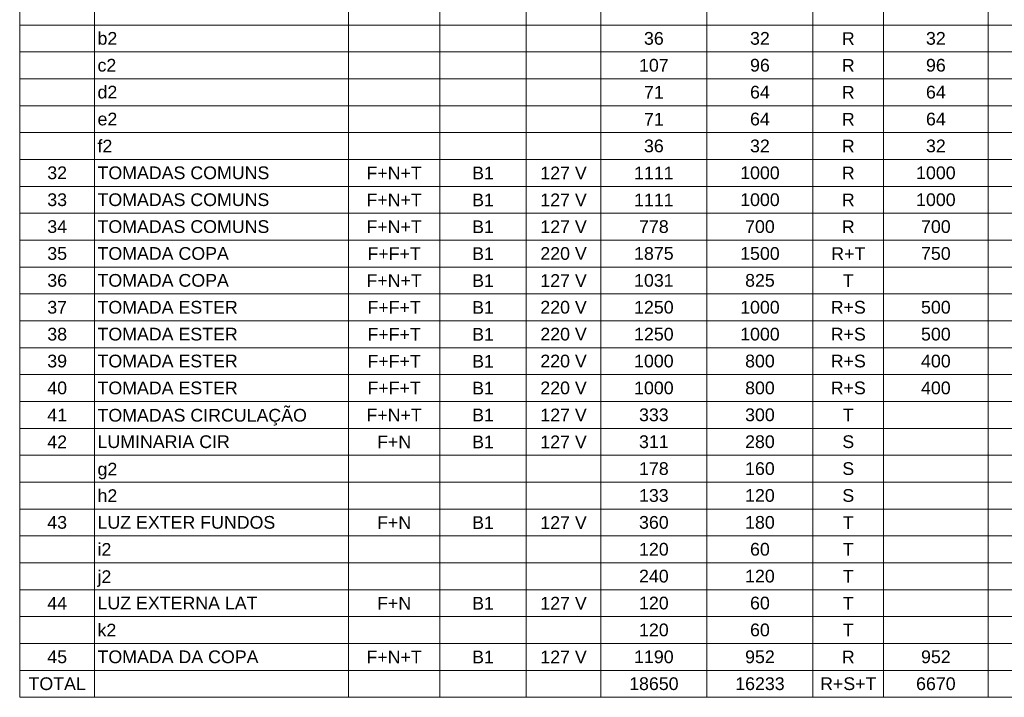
# Model space of a CAD drawing. Header units: feet. Extents: x -18 to 1038, y -110 to 48.
# Tile 117 of 199: x 791.01 to 799.53, y -80.33 to -74.47. Entities that reach past the tile are written whole.
import ezdxf

# ---------------------------------------------------------------- set-up
doc = ezdxf.new("R2010")
doc.units = ezdxf.units.FT
doc.header["$MEASUREMENT"] = 0
doc.layers.add('DI-Tabelas', color=7, linetype='Continuous', lineweight=5)
doc.styles.add('Arial', font='arial.ttf')

msp = doc.modelspace()

# ---------------------------------------------------------------- linework, layer by layer
at = {"layer": 'DI-Tabelas'}
for p, q in [((791.0144, -74.5172), (791.0144, -74.2846)), ((791.6623, -74.2846), (791.6623, -74.5172)), ((793.857, -74.2846), (793.857, -74.5172)), ((794.6461, -74.2846), (794.6461, -74.5172)), ((795.394, -74.2846), (795.394, -74.5172)), ((796.0387, -74.2846), (796.0387, -74.5172)), ((796.9556, -74.2846), (796.9556, -74.5172)), ((797.8725, -74.2846), (797.8725, -74.5172)), ((798.4831, -74.2846), (798.4831, -74.5172)), ((799.3871, -74.2846), (799.3871, -74.5172)), ((791.6623, -74.5172), (791.0144, -74.5172)), ((791.0144, -74.7498), (791.0144, -74.5172)), ((793.857, -74.5172), (791.6623, -74.5172)), ((791.6623, -74.5172), (791.6623, -74.7498)), ((794.6461, -74.5172), (793.857, -74.5172)), ((793.857, -74.5172), (793.857, -74.7498)), ((795.394, -74.5172), (794.6461, -74.5172)), ((794.6461, -74.5172), (794.6461, -74.7498)), ((796.0387, -74.5172), (795.394, -74.5172)), ((795.394, -74.5172), (795.394, -74.7498)), ((796.9556, -74.5172), (796.0387, -74.5172)), ((796.0387, -74.5172), (796.0387, -74.7498)), ((797.8725, -74.5172), (796.9556, -74.5172)), ((796.9556, -74.5172), (796.9556, -74.7498)), ((798.4831, -74.5172), (797.8725, -74.5172)), ((797.8725, -74.5172), (797.8725, -74.7498)), ((799.3871, -74.5172), (798.4831, -74.5172)), ((798.4831, -74.5172), (798.4831, -74.7498)), ((800.2817, -74.5172), (799.3871, -74.5172)), ((799.3871, -74.5172), (799.3871, -74.7498)), ((791.6623, -74.7498), (791.0144, -74.7498)), ((791.0144, -74.9824), (791.0144, -74.7498)), ((793.857, -74.7498), (791.6623, -74.7498)), ((791.6623, -74.7498), (791.6623, -74.9824)), ((794.6461, -74.7498), (793.857, -74.7498)), ((793.857, -74.7498), (793.857, -74.9824)), ((795.394, -74.7498), (794.6461, -74.7498)), ((794.6461, -74.7498), (794.6461, -74.9824)), ((796.0387, -74.7498), (795.394, -74.7498)), ((795.394, -74.7498), (795.394, -74.9824)), ((796.9556, -74.7498), (796.0387, -74.7498)), ((796.0387, -74.7498), (796.0387, -74.9824)), ((797.8725, -74.7498), (796.9556, -74.7498)), ((796.9556, -74.7498), (796.9556, -74.9824)), ((798.4831, -74.7498), (797.8725, -74.7498)), ((797.8725, -74.7498), (797.8725, -74.9824)), ((799.3871, -74.7498), (798.4831, -74.7498)), ((798.4831, -74.7498), (798.4831, -74.9824)), ((800.2817, -74.7498), (799.3871, -74.7498)), ((799.3871, -74.7498), (799.3871, -74.9824)), ((791.6623, -74.9824), (791.0144, -74.9824)), ((791.0144, -75.215), (791.0144, -74.9824)), ((793.857, -74.9824), (791.6623, -74.9824)), ((791.6623, -74.9824), (791.6623, -75.215)), ((794.6461, -74.9824), (793.857, -74.9824)), ((793.857, -74.9824), (793.857, -75.215)), ((795.394, -74.9824), (794.6461, -74.9824)), ((794.6461, -74.9824), (794.6461, -75.215)), ((796.0387, -74.9824), (795.394, -74.9824)), ((795.394, -74.9824), (795.394, -75.215)), ((796.9556, -74.9824), (796.0387, -74.9824)), ((796.0387, -74.9824), (796.0387, -75.215)), ((797.8725, -74.9824), (796.9556, -74.9824)), ((796.9556, -74.9824), (796.9556, -75.215)), ((798.4831, -74.9824), (797.8725, -74.9824)), ((797.8725, -74.9824), (797.8725, -75.215)), ((799.3871, -74.9824), (798.4831, -74.9824)), ((798.4831, -74.9824), (798.4831, -75.215)), ((800.2817, -74.9824), (799.3871, -74.9824)), ((799.3871, -74.9824), (799.3871, -75.215)), ((791.6623, -75.215), (791.0144, -75.215)), ((791.0144, -75.4476), (791.0144, -75.215)), ((793.857, -75.215), (791.6623, -75.215)), ((791.6623, -75.215), (791.6623, -75.4476)), ((794.6461, -75.215), (793.857, -75.215)), ((793.857, -75.215), (793.857, -75.4476)), ((795.394, -75.215), (794.6461, -75.215)), ((794.6461, -75.215), (794.6461, -75.4476)), ((796.0387, -75.215), (795.394, -75.215)), ((795.394, -75.215), (795.394, -75.4476)), ((796.9556, -75.215), (796.0387, -75.215)), ((796.0387, -75.215), (796.0387, -75.4476)), ((797.8725, -75.215), (796.9556, -75.215)), ((796.9556, -75.215), (796.9556, -75.4476)), ((798.4831, -75.215), (797.8725, -75.215)), ((797.8725, -75.215), (797.8725, -75.4476)), ((799.3871, -75.215), (798.4831, -75.215)), ((798.4831, -75.215), (798.4831, -75.4476)), ((800.2817, -75.215), (799.3871, -75.215)), ((799.3871, -75.215), (799.3871, -75.4476)), ((791.6623, -75.4476), (791.0144, -75.4476)), ((791.0144, -75.6802), (791.0144, -75.4476)), ((793.857, -75.4476), (791.6623, -75.4476)), ((791.6623, -75.4476), (791.6623, -75.6802)), ((794.6461, -75.4476), (793.857, -75.4476)), ((793.857, -75.4476), (793.857, -75.6802)), ((795.394, -75.4476), (794.6461, -75.4476)), ((794.6461, -75.4476), (794.6461, -75.6802)), ((796.0387, -75.4476), (795.394, -75.4476)), ((795.394, -75.4476), (795.394, -75.6802)), ((796.9556, -75.4476), (796.0387, -75.4476)), ((796.0387, -75.4476), (796.0387, -75.6802)), ((797.8725, -75.4476), (796.9556, -75.4476)), ((796.9556, -75.4476), (796.9556, -75.6802)), ((798.4831, -75.4476), (797.8725, -75.4476)), ((797.8725, -75.4476), (797.8725, -75.6802)), ((799.3871, -75.4476), (798.4831, -75.4476)), ((798.4831, -75.4476), (798.4831, -75.6802)), ((800.2817, -75.4476), (799.3871, -75.4476)), ((799.3871, -75.4476), (799.3871, -75.6802)), ((791.6623, -75.6802), (791.0144, -75.6802)), ((791.0144, -75.9128), (791.0144, -75.6802)), ((793.857, -75.6802), (791.6623, -75.6802)), ((791.6623, -75.6802), (791.6623, -75.9128)), ((794.6461, -75.6802), (793.857, -75.6802)), ((793.857, -75.6802), (793.857, -75.9128)), ((795.394, -75.6802), (794.6461, -75.6802)), ((794.6461, -75.6802), (794.6461, -75.9128)), ((796.0387, -75.6802), (795.394, -75.6802)), ((795.394, -75.6802), (795.394, -75.9128)), ((796.9556, -75.6802), (796.0387, -75.6802)), ((796.0387, -75.6802), (796.0387, -75.9128)), ((797.8725, -75.6802), (796.9556, -75.6802)), ((796.9556, -75.6802), (796.9556, -75.9128)), ((798.4831, -75.6802), (797.8725, -75.6802)), ((797.8725, -75.6802), (797.8725, -75.9128)), ((799.3871, -75.6802), (798.4831, -75.6802)), ((798.4831, -75.6802), (798.4831, -75.9128)), ((800.2817, -75.6802), (799.3871, -75.6802)), ((799.3871, -75.6802), (799.3871, -75.9128)), ((791.6623, -75.9128), (791.0144, -75.9128)), ((791.0144, -76.1454), (791.0144, -75.9128)), ((793.857, -75.9128), (791.6623, -75.9128)), ((791.6623, -75.9128), (791.6623, -76.1454)), ((794.6461, -75.9128), (793.857, -75.9128)), ((793.857, -75.9128), (793.857, -76.1454)), ((795.394, -75.9128), (794.6461, -75.9128)), ((794.6461, -75.9128), (794.6461, -76.1454)), ((796.0387, -75.9128), (795.394, -75.9128)), ((795.394, -75.9128), (795.394, -76.1454)), ((796.9556, -75.9128), (796.0387, -75.9128)), ((796.0387, -75.9128), (796.0387, -76.1454)), ((797.8725, -75.9128), (796.9556, -75.9128)), ((796.9556, -75.9128), (796.9556, -76.1454)), ((798.4831, -75.9128), (797.8725, -75.9128)), ((797.8725, -75.9128), (797.8725, -76.1454)), ((799.3871, -75.9128), (798.4831, -75.9128)), ((798.4831, -75.9128), (798.4831, -76.1454)), ((800.2817, -75.9128), (799.3871, -75.9128)), ((799.3871, -75.9128), (799.3871, -76.1454)), ((791.6623, -76.1454), (791.0144, -76.1454)), ((791.0144, -76.378), (791.0144, -76.1454)), ((793.857, -76.1454), (791.6623, -76.1454)), ((791.6623, -76.1454), (791.6623, -76.378)), ((794.6461, -76.1454), (793.857, -76.1454)), ((793.857, -76.1454), (793.857, -76.378)), ((795.394, -76.1454), (794.6461, -76.1454)), ((794.6461, -76.1454), (794.6461, -76.378)), ((796.0387, -76.1454), (795.394, -76.1454)), ((795.394, -76.1454), (795.394, -76.378)), ((796.9556, -76.1454), (796.0387, -76.1454)), ((796.0387, -76.1454), (796.0387, -76.378)), ((797.8725, -76.1454), (796.9556, -76.1454)), ((796.9556, -76.1454), (796.9556, -76.378)), ((798.4831, -76.1454), (797.8725, -76.1454)), ((797.8725, -76.1454), (797.8725, -76.378)), ((799.3871, -76.1454), (798.4831, -76.1454)), ((798.4831, -76.1454), (798.4831, -76.378)), ((800.2817, -76.1454), (799.3871, -76.1454)), ((799.3871, -76.1454), (799.3871, -76.378)), ((791.6623, -76.378), (791.0144, -76.378)), ((791.0144, -76.6106), (791.0144, -76.378)), ((793.857, -76.378), (791.6623, -76.378)), ((791.6623, -76.378), (791.6623, -76.6106)), ((794.6461, -76.378), (793.857, -76.378)), ((793.857, -76.378), (793.857, -76.6106)), ((795.394, -76.378), (794.6461, -76.378)), ((794.6461, -76.378), (794.6461, -76.6106)), ((796.0387, -76.378), (795.394, -76.378)), ((795.394, -76.378), (795.394, -76.6106)), ((796.9556, -76.378), (796.0387, -76.378)), ((796.0387, -76.378), (796.0387, -76.6106)), ((797.8725, -76.378), (796.9556, -76.378)), ((796.9556, -76.378), (796.9556, -76.6106)), ((798.4831, -76.378), (797.8725, -76.378)), ((797.8725, -76.378), (797.8725, -76.6106)), ((799.3871, -76.378), (798.4831, -76.378)), ((798.4831, -76.378), (798.4831, -76.6106)), ((800.2817, -76.378), (799.3871, -76.378)), ((799.3871, -76.378), (799.3871, -76.6106)), ((791.6623, -76.6106), (791.0144, -76.6106)), ((791.0144, -76.8432), (791.0144, -76.6106)), ((793.857, -76.6106), (791.6623, -76.6106)), ((791.6623, -76.6106), (791.6623, -76.8432)), ((794.6461, -76.6106), (793.857, -76.6106)), ((793.857, -76.6106), (793.857, -76.8432)), ((795.394, -76.6106), (794.6461, -76.6106)), ((794.6461, -76.6106), (794.6461, -76.8432)), ((796.0387, -76.6106), (795.394, -76.6106)), ((795.394, -76.6106), (795.394, -76.8432)), ((796.9556, -76.6106), (796.0387, -76.6106)), ((796.0387, -76.6106), (796.0387, -76.8432)), ((797.8725, -76.6106), (796.9556, -76.6106)), ((796.9556, -76.6106), (796.9556, -76.8432)), ((798.4831, -76.6106), (797.8725, -76.6106)), ((797.8725, -76.6106), (797.8725, -76.8432)), ((799.3871, -76.6106), (798.4831, -76.6106)), ((798.4831, -76.6106), (798.4831, -76.8432)), ((800.2817, -76.6106), (799.3871, -76.6106)), ((799.3871, -76.6106), (799.3871, -76.8432)), ((791.6623, -76.8432), (791.0144, -76.8432)), ((791.0144, -77.0758), (791.0144, -76.8432)), ((793.857, -76.8432), (791.6623, -76.8432)), ((791.6623, -76.8432), (791.6623, -77.0758)), ((794.6461, -76.8432), (793.857, -76.8432)), ((793.857, -76.8432), (793.857, -77.0758)), ((795.394, -76.8432), (794.6461, -76.8432)), ((794.6461, -76.8432), (794.6461, -77.0758)), ((796.0387, -76.8432), (795.394, -76.8432)), ((795.394, -76.8432), (795.394, -77.0758)), ((796.9556, -76.8432), (796.0387, -76.8432)), ((796.0387, -76.8432), (796.0387, -77.0758)), ((797.8725, -76.8432), (796.9556, -76.8432)), ((796.9556, -76.8432), (796.9556, -77.0758)), ((798.4831, -76.8432), (797.8725, -76.8432)), ((797.8725, -76.8432), (797.8725, -77.0758)), ((799.3871, -76.8432), (798.4831, -76.8432)), ((798.4831, -76.8432), (798.4831, -77.0758)), ((800.2817, -76.8432), (799.3871, -76.8432)), ((799.3871, -76.8432), (799.3871, -77.0758)), ((791.6623, -77.0758), (791.0144, -77.0758)), ((791.0144, -77.3084), (791.0144, -77.0758)), ((793.857, -77.0758), (791.6623, -77.0758)), ((791.6623, -77.0758), (791.6623, -77.3084)), ((794.6461, -77.0758), (793.857, -77.0758)), ((793.857, -77.0758), (793.857, -77.3084)), ((795.394, -77.0758), (794.6461, -77.0758)), ((794.6461, -77.0758), (794.6461, -77.3084)), ((796.0387, -77.0758), (795.394, -77.0758)), ((795.394, -77.0758), (795.394, -77.3084)), ((796.9556, -77.0758), (796.0387, -77.0758)), ((796.0387, -77.0758), (796.0387, -77.3084)), ((797.8725, -77.0758), (796.9556, -77.0758)), ((796.9556, -77.0758), (796.9556, -77.3084)), ((798.4831, -77.0758), (797.8725, -77.0758)), ((797.8725, -77.0758), (797.8725, -77.3084)), ((799.3871, -77.0758), (798.4831, -77.0758)), ((798.4831, -77.0758), (798.4831, -77.3084)), ((800.2817, -77.0758), (799.3871, -77.0758)), ((799.3871, -77.0758), (799.3871, -77.3084)), ((791.6623, -77.3084), (791.0144, -77.3084)), ((791.0144, -77.541), (791.0144, -77.3084)), ((793.857, -77.3084), (791.6623, -77.3084)), ((791.6623, -77.3084), (791.6623, -77.541)), ((794.6461, -77.3084), (793.857, -77.3084)), ((793.857, -77.3084), (793.857, -77.541)), ((795.394, -77.3084), (794.6461, -77.3084)), ((794.6461, -77.3084), (794.6461, -77.541)), ((796.0387, -77.3084), (795.394, -77.3084)), ((795.394, -77.3084), (795.394, -77.541)), ((796.9556, -77.3084), (796.0387, -77.3084)), ((796.0387, -77.3084), (796.0387, -77.541)), ((797.8725, -77.3084), (796.9556, -77.3084)), ((796.9556, -77.3084), (796.9556, -77.541)), ((798.4831, -77.3084), (797.8725, -77.3084)), ((797.8725, -77.3084), (797.8725, -77.541)), ((799.3871, -77.3084), (798.4831, -77.3084)), ((798.4831, -77.3084), (798.4831, -77.541)), ((800.2817, -77.3084), (799.3871, -77.3084)), ((799.3871, -77.3084), (799.3871, -77.541)), ((791.6623, -77.541), (791.0144, -77.541)), ((791.0144, -77.7736), (791.0144, -77.541)), ((793.857, -77.541), (791.6623, -77.541)), ((791.6623, -77.541), (791.6623, -77.7736)), ((794.6461, -77.541), (793.857, -77.541)), ((793.857, -77.541), (793.857, -77.7736)), ((795.394, -77.541), (794.6461, -77.541)), ((794.6461, -77.541), (794.6461, -77.7736)), ((796.0387, -77.541), (795.394, -77.541)), ((795.394, -77.541), (795.394, -77.7736)), ((796.9556, -77.541), (796.0387, -77.541)), ((796.0387, -77.541), (796.0387, -77.7736)), ((797.8725, -77.541), (796.9556, -77.541)), ((796.9556, -77.541), (796.9556, -77.7736)), ((798.4831, -77.541), (797.8725, -77.541)), ((797.8725, -77.541), (797.8725, -77.7736)), ((799.3871, -77.541), (798.4831, -77.541)), ((798.4831, -77.541), (798.4831, -77.7736)), ((800.2817, -77.541), (799.3871, -77.541)), ((799.3871, -77.541), (799.3871, -77.7736)), ((791.6623, -77.7736), (791.0144, -77.7736)), ((791.0144, -78.0062), (791.0144, -77.7736)), ((793.857, -77.7736), (791.6623, -77.7736)), ((791.6623, -77.7736), (791.6623, -78.0062)), ((794.6461, -77.7736), (793.857, -77.7736)), ((793.857, -77.7736), (793.857, -78.0062)), ((795.394, -77.7736), (794.6461, -77.7736)), ((794.6461, -77.7736), (794.6461, -78.0062)), ((796.0387, -77.7736), (795.394, -77.7736)), ((795.394, -77.7736), (795.394, -78.0062)), ((796.9556, -77.7736), (796.0387, -77.7736)), ((796.0387, -77.7736), (796.0387, -78.0062)), ((797.8725, -77.7736), (796.9556, -77.7736)), ((796.9556, -77.7736), (796.9556, -78.0062)), ((798.4831, -77.7736), (797.8725, -77.7736)), ((797.8725, -77.7736), (797.8725, -78.0062)), ((799.3871, -77.7736), (798.4831, -77.7736)), ((798.4831, -77.7736), (798.4831, -78.0062)), ((800.2817, -77.7736), (799.3871, -77.7736)), ((799.3871, -77.7736), (799.3871, -78.0062)), ((791.6623, -78.0062), (791.0144, -78.0062)), ((791.0144, -78.2388), (791.0144, -78.0062)), ((793.857, -78.0062), (791.6623, -78.0062)), ((791.6623, -78.0062), (791.6623, -78.2388)), ((794.6461, -78.0062), (793.857, -78.0062)), ((793.857, -78.0062), (793.857, -78.2388)), ((795.394, -78.0062), (794.6461, -78.0062)), ((794.6461, -78.0062), (794.6461, -78.2388)), ((796.0387, -78.0062), (795.394, -78.0062)), ((795.394, -78.0062), (795.394, -78.2388)), ((796.9556, -78.0062), (796.0387, -78.0062)), ((796.0387, -78.0062), (796.0387, -78.2388)), ((797.8725, -78.0062), (796.9556, -78.0062)), ((796.9556, -78.0062), (796.9556, -78.2388)), ((798.4831, -78.0062), (797.8725, -78.0062)), ((797.8725, -78.0062), (797.8725, -78.2388)), ((799.3871, -78.0062), (798.4831, -78.0062)), ((798.4831, -78.0062), (798.4831, -78.2388)), ((800.2817, -78.0062), (799.3871, -78.0062)), ((799.3871, -78.0062), (799.3871, -78.2388)), ((791.6623, -78.2388), (791.0144, -78.2388)), ((791.0144, -78.4714), (791.0144, -78.2388)), ((793.857, -78.2388), (791.6623, -78.2388)), ((791.6623, -78.2388), (791.6623, -78.4714)), ((794.6461, -78.2388), (793.857, -78.2388)), ((793.857, -78.2388), (793.857, -78.4714)), ((795.394, -78.2388), (794.6461, -78.2388)), ((794.6461, -78.2388), (794.6461, -78.4714)), ((796.0387, -78.2388), (795.394, -78.2388)), ((795.394, -78.2388), (795.394, -78.4714)), ((796.9556, -78.2388), (796.0387, -78.2388)), ((796.0387, -78.2388), (796.0387, -78.4714)), ((797.8725, -78.2388), (796.9556, -78.2388)), ((796.9556, -78.2388), (796.9556, -78.4714)), ((798.4831, -78.2388), (797.8725, -78.2388)), ((797.8725, -78.2388), (797.8725, -78.4714)), ((799.3871, -78.2388), (798.4831, -78.2388)), ((798.4831, -78.2388), (798.4831, -78.4714)), ((800.2817, -78.2388), (799.3871, -78.2388)), ((799.3871, -78.2388), (799.3871, -78.4714)), ((791.6623, -78.4714), (791.0144, -78.4714)), ((791.0144, -78.704), (791.0144, -78.4714)), ((793.857, -78.4714), (791.6623, -78.4714)), ((791.6623, -78.4714), (791.6623, -78.704)), ((794.6461, -78.4714), (793.857, -78.4714)), ((793.857, -78.4714), (793.857, -78.704)), ((795.394, -78.4714), (794.6461, -78.4714)), ((794.6461, -78.4714), (794.6461, -78.704)), ((796.0387, -78.4714), (795.394, -78.4714)), ((795.394, -78.4714), (795.394, -78.704)), ((796.9556, -78.4714), (796.0387, -78.4714)), ((796.0387, -78.4714), (796.0387, -78.704)), ((797.8725, -78.4714), (796.9556, -78.4714)), ((796.9556, -78.4714), (796.9556, -78.704)), ((798.4831, -78.4714), (797.8725, -78.4714)), ((797.8725, -78.4714), (797.8725, -78.704)), ((799.3871, -78.4714), (798.4831, -78.4714)), ((798.4831, -78.4714), (798.4831, -78.704)), ((800.2817, -78.4714), (799.3871, -78.4714)), ((799.3871, -78.4714), (799.3871, -78.704)), ((791.6623, -78.704), (791.0144, -78.704)), ((791.0144, -78.9366), (791.0144, -78.704)), ((793.857, -78.704), (791.6623, -78.704)), ((791.6623, -78.704), (791.6623, -78.9366)), ((794.6461, -78.704), (793.857, -78.704)), ((793.857, -78.704), (793.857, -78.9366)), ((795.394, -78.704), (794.6461, -78.704)), ((794.6461, -78.704), (794.6461, -78.9366)), ((796.0387, -78.704), (795.394, -78.704)), ((795.394, -78.704), (795.394, -78.9366)), ((796.9556, -78.704), (796.0387, -78.704)), ((796.0387, -78.704), (796.0387, -78.9366)), ((797.8725, -78.704), (796.9556, -78.704)), ((796.9556, -78.704), (796.9556, -78.9366)), ((798.4831, -78.704), (797.8725, -78.704)), ((797.8725, -78.704), (797.8725, -78.9366)), ((799.3871, -78.704), (798.4831, -78.704)), ((798.4831, -78.704), (798.4831, -78.9366)), ((800.2817, -78.704), (799.3871, -78.704)), ((799.3871, -78.704), (799.3871, -78.9366)), ((791.6623, -78.9366), (791.0144, -78.9366)), ((791.0144, -79.1692), (791.0144, -78.9366)), ((793.857, -78.9366), (791.6623, -78.9366)), ((791.6623, -78.9366), (791.6623, -79.1692)), ((794.6461, -78.9366), (793.857, -78.9366)), ((793.857, -78.9366), (793.857, -79.1692)), ((795.394, -78.9366), (794.6461, -78.9366)), ((794.6461, -78.9366), (794.6461, -79.1692)), ((796.0387, -78.9366), (795.394, -78.9366)), ((795.394, -78.9366), (795.394, -79.1692)), ((796.9556, -78.9366), (796.0387, -78.9366)), ((796.0387, -78.9366), (796.0387, -79.1692)), ((797.8725, -78.9366), (796.9556, -78.9366)), ((796.9556, -78.9366), (796.9556, -79.1692)), ((798.4831, -78.9366), (797.8725, -78.9366)), ((797.8725, -78.9366), (797.8725, -79.1692)), ((799.3871, -78.9366), (798.4831, -78.9366)), ((798.4831, -78.9366), (798.4831, -79.1692)), ((800.2817, -78.9366), (799.3871, -78.9366)), ((799.3871, -78.9366), (799.3871, -79.1692)), ((791.6623, -79.1692), (791.0144, -79.1692)), ((791.0144, -79.4018), (791.0144, -79.1692)), ((793.857, -79.1692), (791.6623, -79.1692)), ((791.6623, -79.1692), (791.6623, -79.4018)), ((794.6461, -79.1692), (793.857, -79.1692)), ((793.857, -79.1692), (793.857, -79.4018)), ((795.394, -79.1692), (794.6461, -79.1692)), ((794.6461, -79.1692), (794.6461, -79.4018)), ((796.0387, -79.1692), (795.394, -79.1692)), ((795.394, -79.1692), (795.394, -79.4018)), ((796.9556, -79.1692), (796.0387, -79.1692)), ((796.0387, -79.1692), (796.0387, -79.4018)), ((797.8725, -79.1692), (796.9556, -79.1692)), ((796.9556, -79.1692), (796.9556, -79.4018)), ((798.4831, -79.1692), (797.8725, -79.1692)), ((797.8725, -79.1692), (797.8725, -79.4018)), ((799.3871, -79.1692), (798.4831, -79.1692)), ((798.4831, -79.1692), (798.4831, -79.4018)), ((800.2817, -79.1692), (799.3871, -79.1692)), ((799.3871, -79.1692), (799.3871, -79.4018)), ((791.6623, -79.4018), (791.0144, -79.4018)), ((791.0144, -79.6344), (791.0144, -79.4018)), ((793.857, -79.4018), (791.6623, -79.4018)), ((791.6623, -79.4018), (791.6623, -79.6344)), ((794.6461, -79.4018), (793.857, -79.4018)), ((793.857, -79.4018), (793.857, -79.6344)), ((795.394, -79.4018), (794.6461, -79.4018)), ((794.6461, -79.4018), (794.6461, -79.6344)), ((796.0387, -79.4018), (795.394, -79.4018)), ((795.394, -79.4018), (795.394, -79.6344)), ((796.9556, -79.4018), (796.0387, -79.4018)), ((796.0387, -79.4018), (796.0387, -79.6344)), ((797.8725, -79.4018), (796.9556, -79.4018)), ((796.9556, -79.4018), (796.9556, -79.6344)), ((798.4831, -79.4018), (797.8725, -79.4018)), ((797.8725, -79.4018), (797.8725, -79.6344)), ((799.3871, -79.4018), (798.4831, -79.4018)), ((798.4831, -79.4018), (798.4831, -79.6344)), ((800.2817, -79.4018), (799.3871, -79.4018)), ((799.3871, -79.4018), (799.3871, -79.6344)), ((791.6623, -79.6344), (791.0144, -79.6344)), ((791.0144, -79.867), (791.0144, -79.6344)), ((793.857, -79.6344), (791.6623, -79.6344)), ((791.6623, -79.6344), (791.6623, -79.867)), ((794.6461, -79.6344), (793.857, -79.6344)), ((793.857, -79.6344), (793.857, -79.867)), ((795.394, -79.6344), (794.6461, -79.6344)), ((794.6461, -79.6344), (794.6461, -79.867)), ((796.0387, -79.6344), (795.394, -79.6344)), ((795.394, -79.6344), (795.394, -79.867)), ((796.9556, -79.6344), (796.0387, -79.6344)), ((796.0387, -79.6344), (796.0387, -79.867)), ((797.8725, -79.6344), (796.9556, -79.6344)), ((796.9556, -79.6344), (796.9556, -79.867)), ((798.4831, -79.6344), (797.8725, -79.6344)), ((797.8725, -79.6344), (797.8725, -79.867)), ((799.3871, -79.6344), (798.4831, -79.6344)), ((798.4831, -79.6344), (798.4831, -79.867)), ((800.2817, -79.6344), (799.3871, -79.6344)), ((799.3871, -79.6344), (799.3871, -79.867)), ((791.6623, -79.867), (791.0144, -79.867)), ((791.0144, -80.0996), (791.0144, -79.867)), ((793.857, -79.867), (791.6623, -79.867)), ((791.6623, -79.867), (791.6623, -80.0996)), ((794.6461, -79.867), (793.857, -79.867)), ((793.857, -79.867), (793.857, -80.0996)), ((795.394, -79.867), (794.6461, -79.867)), ((794.6461, -79.867), (794.6461, -80.0996)), ((796.0387, -79.867), (795.394, -79.867)), ((795.394, -79.867), (795.394, -80.0996)), ((796.9556, -79.867), (796.0387, -79.867)), ((796.0387, -79.867), (796.0387, -80.0996)), ((797.8725, -79.867), (796.9556, -79.867)), ((796.9556, -79.867), (796.9556, -80.0996)), ((798.4831, -79.867), (797.8725, -79.867)), ((797.8725, -79.867), (797.8725, -80.0996)), ((799.3871, -79.867), (798.4831, -79.867)), ((798.4831, -79.867), (798.4831, -80.0996)), ((800.2817, -79.867), (799.3871, -79.867)), ((799.3871, -79.867), (799.3871, -80.0996)), ((791.6623, -80.0996), (791.0144, -80.0996)), ((791.0144, -80.3322), (791.0144, -80.0996)), ((793.857, -80.0996), (791.6623, -80.0996)), ((791.6623, -80.0996), (791.6623, -80.3322)), ((794.6461, -80.0996), (793.857, -80.0996)), ((793.857, -80.0996), (793.857, -80.3322)), ((795.394, -80.0996), (794.6461, -80.0996)), ((794.6461, -80.0996), (794.6461, -80.3322)), ((796.0387, -80.0996), (795.394, -80.0996)), ((795.394, -80.0996), (795.394, -80.3322)), ((796.9556, -80.0996), (796.0387, -80.0996)), ((796.0387, -80.0996), (796.0387, -80.3322)), ((797.8725, -80.0996), (796.9556, -80.0996)), ((796.9556, -80.0996), (796.9556, -80.3322)), ((798.4831, -80.0996), (797.8725, -80.0996)), ((797.8725, -80.0996), (797.8725, -80.3322)), ((799.3871, -80.0996), (798.4831, -80.0996)), ((798.4831, -80.0996), (798.4831, -80.3322)), ((800.2817, -80.0996), (799.3871, -80.0996)), ((799.3871, -80.0996), (799.3871, -80.3322)), ((791.6623, -80.3322), (791.0144, -80.3322)), ((793.857, -80.3322), (791.6623, -80.3322)), ((794.6461, -80.3322), (793.857, -80.3322)), ((795.394, -80.3322), (794.6461, -80.3322)), ((796.0387, -80.3322), (795.394, -80.3322)), ((796.9556, -80.3322), (796.0387, -80.3322)), ((797.8725, -80.3322), (796.9556, -80.3322)), ((798.4831, -80.3322), (797.8725, -80.3322)), ((799.3871, -80.3322), (798.4831, -80.3322)), ((800.2817, -80.3322), (799.3871, -80.3322))]:
    msp.add_line(p, q, dxfattribs=at)

# ---------------------------------------------------------------- texts
at = {"layer": 'DI-Tabelas', "char_height": 0.11, "line_spacing_factor": 0.6, "style": 'Arial'}
for s, insert, width, attachment_point in [('b2', (791.6873, -74.6885), 0.341738, 7), ('36', (796.4971, -74.6885), 0.341738, 8), ('32', (797.4141, -74.6885), 0.341738, 8), ('R', (798.1778, -74.6885), 0.222012, 8), ('32', (798.9351, -74.6885), 0.341738, 8), ('c2', (791.6873, -74.9211), 0.324634, 7), ('107', (796.4971, -74.9211), 0.512607, 8), ('96', (797.4141, -74.9211), 0.341738, 8), ('R', (798.1778, -74.9211), 0.222012, 8), ('96', (798.9351, -74.9211), 0.341738, 8), ('d2', (791.6873, -75.1537), 0.341738, 7), ('71', (796.4971, -75.1537), 0.341738, 8), ('64', (797.4141, -75.1537), 0.341738, 8), ('R', (798.1778, -75.1537), 0.222012, 8), ('64', (798.9351, -75.1537), 0.341738, 8), ('e2', (791.6873, -75.3863), 0.341738, 7), ('71', (796.4971, -75.3863), 0.341738, 8), ('64', (797.4141, -75.3863), 0.341738, 8), ('R', (798.1778, -75.3863), 0.222012, 8), ('64', (798.9351, -75.3863), 0.341738, 8), ('f2', (791.6873, -75.6189), 0.25622, 7), ('36', (796.4971, -75.6189), 0.341738, 8), ('32', (797.4141, -75.6189), 0.341738, 8), ('R', (798.1778, -75.6189), 0.222012, 8), ('32', (798.9351, -75.6189), 0.341738, 8), ('32', (791.3384, -75.8515), 0.341738, 8), ('TOMADAS COMUNS', (791.6873, -75.8515), 2.971845, 7), ('F+N+T', (794.2515, -75.8515), 0.956463, 8), ('B1', (795.02, -75.8515), 0.375945, 8), ('127 V', (795.7163, -75.8515), 0.803034, 8), ('1111', (796.4971, -75.8515), 0.683476, 8), ('1000', (797.4141, -75.8515), 0.683476, 8), ('R', (798.1778, -75.8515), 0.222012, 8), ('1000', (798.9351, -75.8515), 0.683476, 8), ('33', (791.3384, -76.0841), 0.341738, 8), ('TOMADAS COMUNS', (791.6873, -76.0841), 2.971845, 7), ('F+N+T', (794.2515, -76.0841), 0.956463, 8), ('B1', (795.02, -76.0841), 0.375945, 8), ('127 V', (795.7163, -76.0841), 0.803034, 8), ('1111', (796.4971, -76.0841), 0.683476, 8), ('1000', (797.4141, -76.0841), 0.683476, 8), ('R', (798.1778, -76.0841), 0.222012, 8), ('1000', (798.9351, -76.0841), 0.683476, 8), ('34', (791.3384, -76.3167), 0.341738, 8), ('TOMADAS COMUNS', (791.6873, -76.3167), 2.971845, 7), ('F+N+T', (794.2515, -76.3167), 0.956463, 8), ('B1', (795.02, -76.3167), 0.375945, 8), ('127 V', (795.7163, -76.3167), 0.803034, 8), ('778', (796.4971, -76.3167), 0.512607, 8), ('700', (797.4141, -76.3167), 0.512607, 8), ('R', (798.1778, -76.3167), 0.222012, 8), ('700', (798.9351, -76.3167), 0.512607, 8), ('35', (791.3384, -76.5493), 0.341738, 8), ('TOMADA COPA', (791.6873, -76.5493), 2.271768, 7), ('F+F+T', (794.2515, -76.5493), 0.922256, 8), ('B1', (795.02, -76.5493), 0.375945, 8), ('220 V', (795.7163, -76.5493), 0.803034, 8), ('1875', (796.4971, -76.5493), 0.683476, 8), ('1500', (797.4141, -76.5493), 0.683476, 8), ('R+T', (798.1778, -76.5493), 0.589238, 8), ('750', (798.9351, -76.5493), 0.512607, 8), ('36', (791.3384, -76.7819), 0.341738, 8), ('TOMADA COPA', (791.6873, -76.7819), 2.271768, 7), ('F+N+T', (794.2515, -76.7819), 0.956463, 8), ('B1', (795.02, -76.7819), 0.375945, 8), ('127 V', (795.7163, -76.7819), 0.803034, 8), ('1031', (796.4971, -76.7819), 0.683476, 8), ('825', (797.4141, -76.7819), 0.512607, 8), ('T', (798.1778, -76.7819), 0.187805, 8), ('37', (791.3384, -77.0145), 0.341738, 8), ('TOMADA ESTER', (791.6873, -77.0145), 2.425534, 7), ('F+F+T', (794.2515, -77.0145), 0.922256, 8), ('B1', (795.02, -77.0145), 0.375945, 8), ('220 V', (795.7163, -77.0145), 0.803034, 8), ('1250', (796.4971, -77.0145), 0.683476, 8), ('1000', (797.4141, -77.0145), 0.683476, 8), ('R+S', (798.1778, -77.0145), 0.606509, 8), ('500', (798.9351, -77.0145), 0.512607, 8), ('38', (791.3384, -77.2471), 0.341738, 8), ('TOMADA ESTER', (791.6873, -77.2471), 2.425534, 7), ('F+F+T', (794.2515, -77.2471), 0.922256, 8), ('B1', (795.02, -77.2471), 0.375945, 8), ('220 V', (795.7163, -77.2471), 0.803034, 8), ('1250', (796.4971, -77.2471), 0.683476, 8), ('1000', (797.4141, -77.2471), 0.683476, 8), ('R+S', (798.1778, -77.2471), 0.606509, 8), ('500', (798.9351, -77.2471), 0.512607, 8), ('39', (791.3384, -77.4797), 0.341738, 8), ('TOMADA ESTER', (791.6873, -77.4797), 2.425534, 7), ('F+F+T', (794.2515, -77.4797), 0.922256, 8), ('B1', (795.02, -77.4797), 0.375945, 8), ('220 V', (795.7163, -77.4797), 0.803034, 8), ('1000', (796.4971, -77.4797), 0.683476, 8), ('800', (797.4141, -77.4797), 0.512607, 8), ('R+S', (798.1778, -77.4797), 0.606509, 8), ('400', (798.9351, -77.4797), 0.512607, 8), ('40', (791.3384, -77.7123), 0.341738, 8), ('TOMADA ESTER', (791.6873, -77.7123), 2.425534, 7), ('F+F+T', (794.2515, -77.7123), 0.922256, 8), ('B1', (795.02, -77.7123), 0.375945, 8), ('220 V', (795.7163, -77.7123), 0.803034, 8), ('1000', (796.4971, -77.7123), 0.683476, 8), ('800', (797.4141, -77.7123), 0.512607, 8), ('R+S', (798.1778, -77.7123), 0.606509, 8), ('400', (798.9351, -77.7123), 0.512607, 8), ('41', (791.3384, -77.9449), 0.341738, 8), ('F+N+T', (794.2515, -77.9449), 0.956463, 8), ('B1', (795.02, -77.9449), 0.375945, 8), ('127 V', (795.7163, -77.9449), 0.803034, 8), ('333', (796.4971, -77.9449), 0.512607, 8), ('300', (797.4141, -77.9449), 0.512607, 8), ('T', (798.1778, -77.9449), 0.187805, 8), ('TOMADAS CIRCULAÇÃO', (791.6873, -77.9812), 3.621113, 7), ('42', (791.3384, -78.1775), 0.341738, 8), ('LUMINARIA CIR', (791.6873, -78.1775), 2.288537, 7), ('F+N', (794.2515, -78.1775), 0.589238, 8), ('B1', (795.02, -78.1775), 0.375945, 8), ('127 V', (795.7163, -78.1775), 0.803034, 8), ('311', (796.4971, -78.1775), 0.512607, 8), ('280', (797.4141, -78.1775), 0.512607, 8), ('S', (798.1778, -78.1775), 0.205076, 8), ('g2', (791.6873, -78.4464), 0.341738, 7), ('178', (796.4971, -78.4101), 0.512607, 8), ('160', (797.4141, -78.4101), 0.512607, 8), ('S', (798.1778, -78.4101), 0.205076, 8), ('h2', (791.6873, -78.6427), 0.341738, 7), ('133', (796.4971, -78.6427), 0.512607, 8), ('120', (797.4141, -78.6427), 0.512607, 8), ('S', (798.1778, -78.6427), 0.205076, 8), ('43', (791.3384, -78.8753), 0.341738, 8), ('LUZ EXTER FUNDOS', (791.6873, -78.8753), 3.074466, 7), ('F+N', (794.2515, -78.8753), 0.589238, 8), ('B1', (795.02, -78.8753), 0.375945, 8), ('127 V', (795.7163, -78.8753), 0.803034, 8), ('360', (796.4971, -78.8753), 0.512607, 8), ('180', (797.4141, -78.8753), 0.512607, 8), ('T', (798.1778, -78.8753), 0.187805, 8), ('i2', (791.6873, -79.1079), 0.239116, 7), ('120', (796.4971, -79.1079), 0.512607, 8), ('60', (797.4141, -79.1079), 0.341738, 8), ('T', (798.1778, -79.1079), 0.187805, 8), ('j2', (791.6873, -79.3768), 0.239116, 7), ('240', (796.4971, -79.3405), 0.512607, 8), ('120', (797.4141, -79.3405), 0.512607, 8), ('T', (798.1778, -79.3405), 0.187805, 8), ('44', (791.3384, -79.5731), 0.341738, 8), ('LUZ EXTERNA LAT', (791.6873, -79.5731), 2.767271, 7), ('F+N', (794.2515, -79.5731), 0.589238, 8), ('B1', (795.02, -79.5731), 0.375945, 8), ('127 V', (795.7163, -79.5731), 0.803034, 8), ('120', (796.4971, -79.5731), 0.512607, 8), ('60', (797.4141, -79.5731), 0.341738, 8), ('T', (798.1778, -79.5731), 0.187805, 8), ('k2', (791.6873, -79.8057), 0.324634, 7), ('120', (796.4971, -79.8057), 0.512607, 8), ('60', (797.4141, -79.8057), 0.341738, 8), ('T', (798.1778, -79.8057), 0.187805, 8), ('45', (791.3384, -80.0383), 0.341738, 8), ('TOMADA DA COPA', (791.6873, -80.0383), 2.784207, 7), ('F+N+T', (794.2515, -80.0383), 0.956463, 8), ('B1', (795.02, -80.0383), 0.375945, 8), ('127 V', (795.7163, -80.0383), 0.803034, 8), ('1190', (796.4971, -80.0383), 0.683476, 8), ('952', (797.4141, -80.0383), 0.512607, 8), ('R', (798.1778, -80.0383), 0.222012, 8), ('952', (798.9351, -80.0383), 0.512607, 8), ('TOTAL', (791.3384, -80.2709), 0.990671, 8), ('18650', (796.4971, -80.2709), 0.854345, 8), ('16233', (797.4141, -80.2709), 0.854345, 8), ('R+S+T', (798.1778, -80.2709), 0.973735, 8), ('6670', (798.9351, -80.2709), 0.683476, 8)]:
    msp.add_mtext(s, dxfattribs=dict(at, insert=insert, width=width, attachment_point=attachment_point))

doc.saveas('drawing.dxf')
